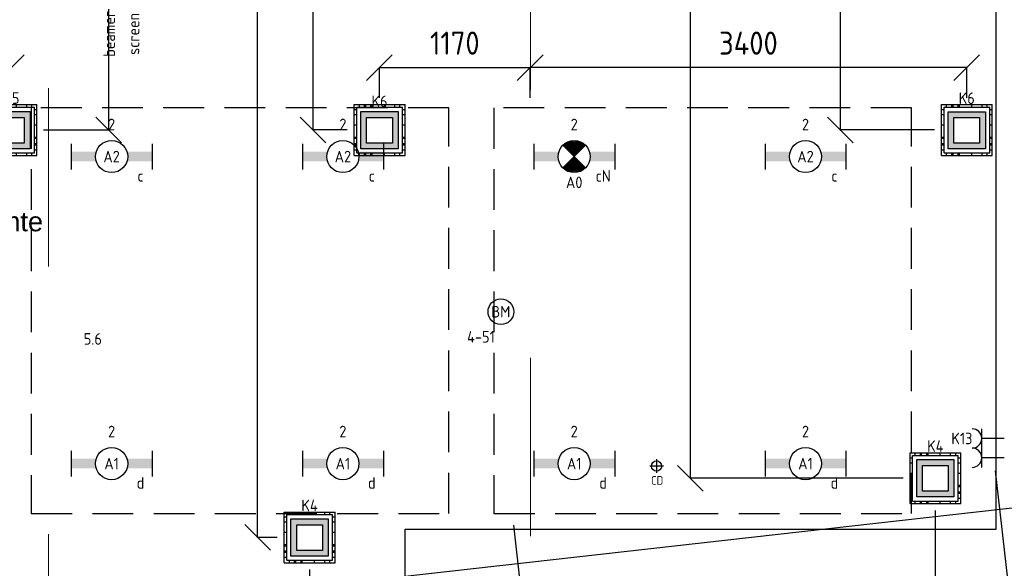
# Model space of a CAD drawing. Header units: millimetres. Extents: x -38032 to 104346, y -31182 to 78566.
# Tile 69 of 213: x 35385 to 43048, y 5251 to 9521. Entities that reach past the tile are written whole.
import ezdxf
from ezdxf.enums import TextEntityAlignment as Align

# ---------------------------------------------------------------- set-up
doc = ezdxf.new("R2010")
doc.units = ezdxf.units.MM
doc.header["$LTSCALE"] = 100
doc.header["$PDMODE"] = 1
doc.linetypes.add('HIDDEN2', pattern=[4.7625, 3.175, -1.5875])
doc.linetypes.add('STYLE_11', pattern=[5, 3.888855, -0.416718, 0.277786, -0.416641])
for name, color, linetype in [('AB$1A---_ATTRIB035', 8, 'Continuous'), ('AL$1A---_ALGEMEEN', 8, 'Continuous'), ('AL------_MAATV', 200, 'Continuous'), ('AL------_MAATVOERING', 2, 'Continuous'), ('AL------_SPARING', 2, 'Continuous'), ('BOUWKUNDIG', 8, 'Continuous'), ('EB6511--_ATTRIB', 2, 'Continuous'), ('EL6222--', 3, 'Continuous'), ('EL6311--', 3, 'Continuous'), ('el6311--nv', 7, 'Continuous'), ('EL6431--', 3, 'Continuous'), ('EL6511--', 3, 'Continuous'), ('LICHT_TEXT018', 1, 'Continuous'), ('versterkte strook', 7, 'Continuous'), ('Vloerdoos', 3, 'Continuous'), ('Vloerdoos (OUD)', 3, 'Continuous')]:
    doc.layers.add(name, color=color, linetype=linetype)
doc.layers.add('stramien', color=1, linetype='Continuous', lineweight=9)
doc.layers.get('Vloerdoos').off()
doc.styles.add('Arial', font='ARIAL.TTF')
doc.styles.add('BURO-018', font='iso.shx', dxfattribs={"height": 90})
doc.styles.get("Standard").update_dxf_attribs({"font": 'iso.shx'})
doc.dimstyles.new('STABICAD', dxfattribs={"dimscale": 100, "dimtxt": 1.8, "dimasz": 2, "dimexe": 0, "dimexo": 2.5, "dimgap": 1.5, "dimtad": 0, "dimdec": 0, "dimrnd": 10, "dimzin": 0, "dimdsep": 46, "dimtxsty": 'Standard', "dimblk1": 'OBLIQUE', "dimblk2": 'OBLIQUE', "dimsah": 1, "dimcen": -3, "dimadec": 0, "dimazin": 0, "dimtfac": 1, "dimtdec": 0, "dimtofl": 0, "dimtmove": 2, "dimatfit": 3, "dimfxl": 0, "dimtvp": 1.055556, "dimtolj": 1, "dimtzin": 0, "dimarcsym": 0})

# ---------------------------------------------------------------- blocks, each defined once
blk = doc.blocks.new('_Oblique')
at = {"color": 0, "linetype": 'ByBlock', "lineweight": -2}
blk.add_line((-0.5, -0.5), (0.5, 0.5), dxfattribs=at)
blk = doc.blocks.new('*D88')
at = {"layer": 'AL------_MAATVOERING', "color": 0, "lineweight": -2}
for p, q in [((38184.6, 8913.4), (38184.6, 9148.8)), ((38184.6, 9148.8), (39357.6, 9148.8)), ((39357.6, 8913.4), (39357.6, 9148.8))]:
    blk.add_line(p, q, dxfattribs=at)
at = {"layer": 'Defpoints', "color": 0}
for p in [(39357.6, 9148.8), (38184.6, 8663.4), (39357.6, 8663.4)]:
    blk.add_point(p, dxfattribs=at)
at = {"layer": 'AL------_MAATVOERING', "color": 0, "lineweight": -2, "xscale": 200, "yscale": 200, "zscale": 200, "rotation": 180}
blk.add_blockref('_Oblique', (38184.6, 9148.8), dxfattribs=at)
at = {"layer": 'AL------_MAATVOERING', "color": 0, "lineweight": -2, "xscale": 200, "yscale": 200, "zscale": 200}
blk.add_blockref('_Oblique', (39357.6, 9148.8), dxfattribs=at)
at = {"layer": 'AL------_MAATVOERING', "color": 0, "insert": (38771.1, 9338.8), "char_height": 180, "attachment_point": 5}
blk.add_mtext('\\A1;1170', dxfattribs=at)
blk = doc.blocks.new('*D90')
at = {"layer": 'AL------_MAATVOERING', "color": 0, "lineweight": -2}
for p, q in [((39357.6, 8913.4), (39357.6, 9148.8)), ((42754.6, 9148.8), (39357.6, 9148.8)), ((42754.6, 8913.4), (42754.6, 9148.8))]:
    blk.add_line(p, q, dxfattribs=at)
at = {"layer": 'Defpoints', "color": 0}
for p in [(39357.6, 9148.8), (39357.6, 8663.4), (42754.6, 8663.4)]:
    blk.add_point(p, dxfattribs=at)
at = {"layer": 'AL------_MAATVOERING', "color": 0, "lineweight": -2, "xscale": 200, "yscale": 200, "zscale": 200, "rotation": 180}
blk.add_blockref('_Oblique', (39357.6, 9148.8), dxfattribs=at)
at = {"layer": 'AL------_MAATVOERING', "color": 0, "lineweight": -2, "xscale": 200, "yscale": 200, "zscale": 200}
blk.add_blockref('_Oblique', (42754.6, 9148.8), dxfattribs=at)
at = {"layer": 'AL------_MAATVOERING', "color": 0, "insert": (41056.1, 9338.8), "char_height": 180, "attachment_point": 5}
blk.add_mtext('\\A1;3400', dxfattribs=at)
blk = doc.blocks.new('*D91')
at = {"layer": 'AL------_MAATVOERING', "color": 0, "lineweight": -2}
for p, q in [((31857.6, 8913.4), (31857.6, 9147.4)), ((35320, 9147.4), (31857.6, 9147.4)), ((35320, 8913.4), (35320, 9147.4))]:
    blk.add_line(p, q, dxfattribs=at)
at = {"layer": 'Defpoints', "color": 0}
for p in [(31857.6, 9147.4), (31857.6, 8663.4), (35320, 8663.4)]:
    blk.add_point(p, dxfattribs=at)
at = {"layer": 'AL------_MAATVOERING', "color": 0, "lineweight": -2, "xscale": 200, "yscale": 200, "zscale": 200, "rotation": 180}
blk.add_blockref('_Oblique', (31857.6, 9147.4), dxfattribs=at)
at = {"layer": 'AL------_MAATVOERING', "color": 0, "lineweight": -2, "xscale": 200, "yscale": 200, "zscale": 200}
blk.add_blockref('_Oblique', (35320, 9147.4), dxfattribs=at)
at = {"layer": 'AL------_MAATVOERING', "color": 0, "insert": (33588.8, 9337.4), "char_height": 180, "attachment_point": 5}
blk.add_mtext('\\A1;3460', dxfattribs=at)
blk = doc.blocks.new('*D94')
at = {"layer": 'AL------_MAATVOERING', "color": 0, "lineweight": -2}
for p, q in [((42504.6, 14300), (41772.3, 14300)), ((41772.3, 8663.4), (41772.3, 14300)), ((42504.6, 8663.4), (41772.3, 8663.4))]:
    blk.add_line(p, q, dxfattribs=at)
at = {"layer": 'Defpoints', "color": 0}
for p in [(41772.3, 14300), (42754.6, 14300), (42754.6, 8663.4)]:
    blk.add_point(p, dxfattribs=at)
at = {"layer": 'AL------_MAATVOERING', "color": 0, "lineweight": -2, "xscale": 200, "yscale": 200, "zscale": 200}
for p, rotation in [((41772.3, 14300), 90), ((41772.3, 8663.4), 270)]:
    blk.add_blockref('_Oblique', p, dxfattribs=dict(at, rotation=rotation))
at = {"layer": 'AL------_MAATVOERING', "color": 0, "insert": (41582.3, 11481.7), "char_height": 180, "attachment_point": 5, "rotation": 90}
blk.add_mtext('\\A1;5640', dxfattribs=at)
blk = doc.blocks.new('*D98')
at = {"layer": 'AL------_MAATVOERING', "color": 0, "lineweight": -2}
for p, q in [((37934.6, 14300), (37668.6, 14300)), ((37668.6, 8663.4), (37668.6, 14300)), ((37934.6, 8663.4), (37668.6, 8663.4))]:
    blk.add_line(p, q, dxfattribs=at)
at = {"layer": 'Defpoints', "color": 0}
for p in [(37668.6, 14300), (38184.6, 14300), (38184.6, 8663.4)]:
    blk.add_point(p, dxfattribs=at)
at = {"layer": 'AL------_MAATVOERING', "color": 0, "lineweight": -2, "xscale": 200, "yscale": 200, "zscale": 200}
for p, rotation in [((37668.6, 14300), 90), ((37668.6, 8663.4), 270)]:
    blk.add_blockref('_Oblique', p, dxfattribs=dict(at, rotation=rotation))
at = {"layer": 'AL------_MAATVOERING', "color": 0, "insert": (37478.6, 11481.7), "char_height": 180, "attachment_point": 5, "rotation": 90}
blk.add_mtext('\\A1;5640', dxfattribs=at)
blk = doc.blocks.new('*D99')
at = {"layer": 'AL------_MAATVOERING', "color": 0, "lineweight": -2}
for p, q in [((35570, 14300), (36077.7, 14300)), ((36077.7, 8663.4), (36077.7, 14300)), ((35570, 8663.4), (36077.7, 8663.4))]:
    blk.add_line(p, q, dxfattribs=at)
at = {"layer": 'Defpoints', "color": 0}
for p in [(35320, 14300), (36077.7, 14300), (35320, 8663.4)]:
    blk.add_point(p, dxfattribs=at)
at = {"layer": 'AL------_MAATVOERING', "color": 0, "lineweight": -2, "xscale": 200, "yscale": 200, "zscale": 200}
for p, rotation in [((36077.7, 14300), 90), ((36077.7, 8663.4), 270)]:
    blk.add_blockref('_Oblique', p, dxfattribs=dict(at, rotation=rotation))
at = {"layer": 'AL------_MAATVOERING', "color": 0, "insert": (35887.7, 11481.7), "char_height": 180, "attachment_point": 5, "rotation": 90}
blk.add_mtext('\\A1;5640', dxfattribs=at)
blk = doc.blocks.new('*D100')
at = {"layer": 'AL------_MAATVOERING', "color": 0, "lineweight": -2}
for p, q in [((42510, 5702.2), (42510, 3611.7)), ((39357.6, 4973.4), (39357.6, 3611.7)), ((42510, 3611.7), (39357.6, 3611.7))]:
    blk.add_line(p, q, dxfattribs=at)
at = {"layer": 'Defpoints', "color": 0}
for p in [(42510, 5952.2), (39357.6, 5223.4), (39357.6, 3611.7)]:
    blk.add_point(p, dxfattribs=at)
at = {"layer": 'AL------_MAATVOERING', "color": 0, "lineweight": -2, "xscale": 200, "yscale": 200, "zscale": 200, "rotation": 180}
blk.add_blockref('_Oblique', (39357.6, 3611.7), dxfattribs=at)
at = {"layer": 'AL------_MAATVOERING', "color": 0, "lineweight": -2, "xscale": 200, "yscale": 200, "zscale": 200}
blk.add_blockref('_Oblique', (42510, 3611.7), dxfattribs=at)
at = {"layer": 'AL------_MAATVOERING', "color": 0, "insert": (40933.8, 3801.7), "char_height": 180, "attachment_point": 5}
blk.add_mtext('\\A1;3150', dxfattribs=at)
blk = doc.blocks.new('*D101')
at = {"layer": 'AL------_MAATVOERING', "color": 0, "lineweight": -2}
for p, q in [((37640, 5242.2), (37640, 3611.7)), ((39357.6, 4513.4), (39357.6, 3611.7)), ((37640, 3611.7), (39357.6, 3611.7))]:
    blk.add_line(p, q, dxfattribs=at)
at = {"layer": 'Defpoints', "color": 0}
for p in [(37640, 5492.2), (39357.6, 4763.4), (39357.6, 3611.7)]:
    blk.add_point(p, dxfattribs=at)
at = {"layer": 'AL------_MAATVOERING', "color": 0, "lineweight": -2, "xscale": 200, "yscale": 200, "zscale": 200, "rotation": 180}
blk.add_blockref('_Oblique', (37640, 3611.7), dxfattribs=at)
at = {"layer": 'AL------_MAATVOERING', "color": 0, "lineweight": -2, "xscale": 200, "yscale": 200, "zscale": 200}
blk.add_blockref('_Oblique', (39357.6, 3611.7), dxfattribs=at)
at = {"layer": 'AL------_MAATVOERING', "color": 0, "insert": (38498.8, 3801.7), "char_height": 180, "attachment_point": 5}
blk.add_mtext('\\A1;1720', dxfattribs=at)
blk = doc.blocks.new('*D102')
at = {"layer": 'AL------_MAATVOERING', "color": 0, "lineweight": -2}
for p, q in [((42260, 14300), (40604.6, 14300)), ((40604.6, 5952.2), (40604.6, 14300)), ((42260, 5952.2), (40604.6, 5952.2))]:
    blk.add_line(p, q, dxfattribs=at)
at = {"layer": 'Defpoints', "color": 0}
for p in [(40604.6, 14300), (42510, 14300), (42510, 5952.2)]:
    blk.add_point(p, dxfattribs=at)
at = {"layer": 'AL------_MAATVOERING', "color": 0, "lineweight": -2, "xscale": 200, "yscale": 200, "zscale": 200}
for p, rotation in [((40604.6, 14300), 90), ((40604.6, 5952.2), 270)]:
    blk.add_blockref('_Oblique', p, dxfattribs=dict(at, rotation=rotation))
at = {"layer": 'AL------_MAATVOERING', "color": 0, "insert": (40414.6, 10126.1), "char_height": 180, "attachment_point": 5, "rotation": 90}
blk.add_mtext('\\A1;8350', dxfattribs=at)
blk = doc.blocks.new('VLOERDOOS')
at = {"layer": 'Vloerdoos (OUD)'}
for p, q in [((0, 395), (395, 395)), ((0, 395), (0, 0)), ((40, 375), (40, 395)), ((80, 375), (80, 395)), ((90, 375), (90, 395)), ((130, 375), (130, 395)), ((140, 375), (140, 395)), ((235, 375), (235, 395)), ((315, 375), (315, 395)), ((355, 375), (355, 395)), ((395, 395), (395, 0)), ((0, 355), (20, 355)), ((0, 315), (20, 315)), ((20, 375), (20, 20)), ((20, 375), (375, 375)), ((375, 375), (375, 20)), ((375, 355), (395, 355)), ((375, 315), (395, 315)), ((0, 305), (20, 305)), ((0, 265), (20, 265)), ((0, 255), (20, 255)), ((375, 305), (395, 305)), ((375, 265), (395, 265)), ((375, 255), (395, 255)), ((0, 160), (20, 160)), ((375, 160), (395, 160)), ((0, 80), (20, 80)), ((375, 80), (395, 80)), ((0, 40), (20, 40)), ((0, 0), (395, 0)), ((20, 20), (375, 20)), ((40, 0), (40, 20)), ((80, 0), (80, 20)), ((90, 0), (90, 20)), ((130, 0), (130, 20)), ((140, 0), (140, 20)), ((235, 0), (235, 20)), ((315, 0), (315, 20)), ((355, 0), (355, 20)), ((375, 40), (395, 40))]:
    blk.add_line(p, q, dxfattribs=at)
blk = doc.blocks.new('*D186')
at = {"layer": 'AL------_MAATVOERING', "color": 0, "lineweight": -2}
for p, q in [((37390, 14300), (37236.8, 14300)), ((37236.8, 5492.2), (37236.8, 14300)), ((37390, 5492.2), (37236.8, 5492.2))]:
    blk.add_line(p, q, dxfattribs=at)
at = {"layer": 'Defpoints', "color": 0}
for p in [(37236.8, 14300), (37640, 14300), (37640, 5492.2)]:
    blk.add_point(p, dxfattribs=at)
at = {"layer": 'AL------_MAATVOERING', "color": 0, "lineweight": -2, "xscale": 200, "yscale": 200, "zscale": 200}
for p, rotation in [((37236.8, 14300), 90), ((37236.8, 5492.2), 270)]:
    blk.add_blockref('_Oblique', p, dxfattribs=dict(at, rotation=rotation))
at = {"layer": 'AL------_MAATVOERING', "color": 0, "insert": (37046.8, 9896.1), "char_height": 180, "attachment_point": 5, "rotation": 90}
blk.add_mtext('\\A1;8810', dxfattribs=at)
blk = doc.blocks.new('E00414')
at = {"color": 0, "linetype": 'Continuous'}
for p, q in [((-2.9, -2.9), (-2.9, 2.9)), ((-2.9, 2.9), (2.9, 2.9)), ((-2, 2), (2, 2)), ((-2, -2), (-2, 2)), ((2, 2), (2, -2)), ((2.9, 2.9), (2.9, -2.9)), ((2.9, -2.9), (-2.9, -2.9)), ((2, -2), (-2, -2))]:
    blk.add_line(p, q, dxfattribs=at)
at = {"color": 0}
for points in [[(-2.9, 2.9), (2.9, 2.9), (-2, 2), (2, 2)], [(-2, -2), (-2.9, -2.9), (-2, 2), (-2.9, 2.9)], [(2, 2), (2.9, 2.9), (2, -2), (2.9, -2.9)], [(2, -2), (2.9, -2.9), (-2, -2), (-2.9, -2.9)]]:
    blk.add_solid(points, dxfattribs=at)
at = {"color": 0, "linetype": 'Continuous', "style": 'BURO-018'}
for tag, p in [('E_GKAST', (0, 8)), ('E_GROEP', (0, 5)), ('E_SGROEP', (4.5, 5))]:
    blk.add_attdef(tag, text='', height=1.8, dxfattribs=at).set_placement(p, align=Align.MIDDLE)
at = {"color": 0, "linetype": 'Continuous', "style": 'BURO-018', "flags": 1}
for tag, p in [('E_VERMCODE', (13, 5)), ('E_MATCODE', (0, 0))]:
    blk.add_attdef(tag, text='', height=1.8, dxfattribs=at).set_placement(p, align=Align.MIDDLE)
blk = doc.blocks.new('E00126')
at = {"color": 0, "linetype": 'Continuous'}
for p, q in [((-3, 4.5), (3, 4.5)), ((-1.5, 1), (-1.5, 4.5)), ((1.5, 1), (1.5, 4.5))]:
    blk.add_line(p, q, dxfattribs=at)
for centre in [(-1.5, 6), (1.5, 6)]:
    blk.add_arc(centre, 1.5, 180, 0, dxfattribs=at)
at = {"color": 0, "linetype": 'Continuous', "style": 'BURO-018'}
for tag, p in [('E_GKAST', (0, 11.5)), ('E_GROEP', (0, 8.5)), ('E_SGROEP', (4.5, 8.5))]:
    blk.add_attdef(tag, text='', height=1.8, dxfattribs=at).set_placement(p, align=Align.MIDDLE)
at = {"color": 0, "linetype": 'Continuous', "style": 'BURO-018', "flags": 1}
for tag, p in [('E_VERMCODE', (13, 8.5)), ('E_MATCODE', (0, 0))]:
    blk.add_attdef(tag, text='', height=1.8, dxfattribs=at).set_placement(p, align=Align.MIDDLE)
blk = doc.blocks.new('1115B6630')
at = {"color": 0}
for p, q in [((-6.3, 2), (-6.3, -2)), ((6.3, 2), (6.3, -2))]:
    blk.add_line(p, q, dxfattribs=at)
at = {"color": 0, "linetype": 'Continuous'}
blk.add_circle((0, 0), 2.5, dxfattribs=at)
at = {"color": 0}
for points in [[(-2.5, 0.75), (-6.3, 0.75), (-2.5, -0.75), (-6.3, -0.75)], [(2.5, 0.75), (6.3, 0.75), (2.5, -0.75), (6.3, -0.75)]]:
    blk.add_solid(points, dxfattribs=at)
at = {"color": 0, "linetype": 'Continuous', "style": 'BURO-018'}
for tag, p in [('E_GKAST', (0, 8)), ('E_GROEP', (0, 5)), ('E_SGROEP', (4.5, 5)), ('E_ARMCODE', (0, 0)), ('E_SLET', (4.5, -3))]:
    blk.add_attdef(tag, text='', height=1.8, dxfattribs=at).set_placement(p, align=Align.MIDDLE)
blk = doc.blocks.new('E00018')
at = {"color": 0, "linetype": 'Continuous'}
for p, q in [((-1.77, -1.77), (1.77, 1.77)), ((1.77, -1.77), (-1.77, 1.77))]:
    blk.add_line(p, q, dxfattribs=at)
at = {"color": 0, "linetype": 'Continuous', "const_width": 2.5}
for points in [[(-0.88, 0.88, -0.198912), (0, 1.25, -0.198912), (0.88, 0.88, -1)], [(-0.88, -0.88, 0.198912), (0, -1.25, 0.198912), (0.88, -0.88, 1)]]:
    blk.add_lwpolyline(points, format="xyb", dxfattribs=at)
blk = doc.blocks.new('1115B6630-NO1')
at = {"color": 0}
for p, q in [((-6.3, 2), (-6.3, -2)), ((6.3, 2), (6.3, -2))]:
    blk.add_line(p, q, dxfattribs=at)
at = {"color": 0, "linetype": 'Continuous'}
blk.add_circle((0, 0), 2.5, dxfattribs=at)
at = {"color": 0}
for points in [[(-2.5, 0.75), (-6.3, 0.75), (-2.5, -0.75), (-6.3, -0.75)], [(2.5, 0.75), (6.3, 0.75), (2.5, -0.75), (6.3, -0.75)]]:
    blk.add_solid(points, dxfattribs=at)
at = {"color": 0, "zscale": 50}
blk.add_blockref('E00018', (0, 0), dxfattribs=at)
at = {"color": 0, "linetype": 'Continuous', "style": 'BURO-018'}
for tag, p in [('E_GKAST', (0, 8)), ('E_GROEP', (0, 5)), ('E_SGROEP', (4.5, 5)), ('E_ARMCODE', (0, 0)), ('E_SLET', (4.5, -3))]:
    blk.add_attdef(tag, text='', height=1.8, dxfattribs=at).set_placement(p, align=Align.MIDDLE)
blk = doc.blocks.new('Centraaldoos')
at = {"color": 1, "linetype": 'Continuous'}
for p, q in [((-2, 0), (2, 0)), ((0, -2), (0, 2))]:
    blk.add_line(p, q, dxfattribs=at)
at = {"color": 0, "linetype": 'Continuous'}
blk.add_circle((0, 0), 1.5, dxfattribs=at)
at = {"color": 0, "linetype": 'Continuous', "style": 'BURO-018'}
blk.add_attdef('AL_POSNR', text='', height=1.8, dxfattribs=at).set_placement((0, 3), align=Align.CENTER)
at = {"color": 0, "linetype": 'Continuous', "style": 'BURO-018', "flags": 1}
blk.add_attdef('AL_OMS', (0, 0), '', height=1.8, dxfattribs=at)
at = {"layer": 'AL------_MAATV', "style": 'BURO-018'}
blk.add_text('CD', height=2.531, rotation=180, dxfattribs=at).set_placement((1.61, 5.48))
blk = doc.blocks.new('E00123')
at = {"color": 0, "linetype": 'Continuous'}
blk.add_circle((0, 0), 2, dxfattribs=at)
at = {"color": 0, "linetype": 'Continuous', "style": 'BURO-018'}
for tag, p in [('E_TEXT1', (0, 4.5)), ('E_TEXT2', (0, 0))]:
    blk.add_attdef(tag, text='', height=1.8, dxfattribs=at).set_placement(p, align=Align.MIDDLE)
at = {"color": 0, "linetype": 'Continuous', "style": 'BURO-018', "flags": 1}
blk.add_attdef('E_MATCODE', (0, 0), '', height=1.8, dxfattribs=at)
blk = doc.blocks.new('111304A')
at = {"color": 0, "linetype": 'Continuous'}
for p, q in [((0, 1), (0, 4.5)), ((-1.5, 3), (1.5, 3))]:
    blk.add_line(p, q, dxfattribs=at)
for centre in [(0, 6), (0, 4.5)]:
    blk.add_arc(centre, 1.5, 180, 0, dxfattribs=at)
at = {"color": 0, "linetype": 'Continuous', "style": 'BURO-018'}
for tag, p in [('E_GKAST', (0, 11.5)), ('E_GROEP', (0, 8.5)), ('E_SGROEP', (4.5, 8.5))]:
    blk.add_attdef(tag, text='', height=1.8, dxfattribs=at).set_placement(p, align=Align.MIDDLE)
at = {"color": 0, "linetype": 'Continuous', "style": 'BURO-018', "flags": 1}
for tag, p in [('E_VERMCODE', (13, 8.5)), ('E_MATCODE', (0, 0))]:
    blk.add_attdef(tag, text='', height=1.8, dxfattribs=at).set_placement(p, align=Align.MIDDLE)
blk = doc.blocks.new('metselwerk zo gevel 2e verd')
at = {"layer": 'AL$1A---_ALGEMEEN', "color": 0}
for p, q in [((-49055.5, -2275.00786), (-49055.5, 1174.99214)), ((-45282, -2275.00786), (-45282, 1174.99214))]:
    blk.add_line(p, q, dxfattribs=at)
blk = doc.blocks.new('tekst 12 pts')
at = {"layer": 'AL$1A---_ALGEMEEN', "color": 0, "style": 'Arial'}
blk.add_attdef('naam_ruimte', text='', height=151.5, dxfattribs=at).set_placement((0, -41.1), align=Align.TOP_CENTER)
at = {"layer": 'AL$1A---_ALGEMEEN', "color": 0, "flags": 1}
for tag, p in [('oppervlakte', (-264.6, -1003)), ('stramiennummer', (-264.6, -1275.7))]:
    blk.add_attdef(tag, p, '', height=151.5, dxfattribs=at)
blk = doc.blocks.new('200254 W 212 3 04-12-2007')
at = {"layer": 'AL$1A---_ALGEMEEN', "rotation": 6.407550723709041}
blk.add_blockref('metselwerk zo gevel 2e verd', (51912.1, -15092), dxfattribs=at)
at = {"layer": 'AL$1A---_ALGEMEEN'}
blk.add_lwpolyline([(6787, -19430.1), (6787, -11630.1), (-8563, -11630.1), (-8563, -20630.1), (-3213, -20630.1), (-3213, -20030.1), (2187, -20030.1), (2187, -19430.1)], close=True, dxfattribs=at)
at = {"layer": 'stramien', "linetype": 'STYLE_11', "ltscale": 50}
for p, q in [((3161, -41013.6), (3161, 36216.4)), ((-589, -38914.6), (-589, 22365.4))]:
    blk.add_line(p, q, dxfattribs=at)
at = {"layer": 'AL$1A---_ALGEMEEN'}
ref = blk.add_blockref('tekst 12 pts', (-1765.9, -16919.8), dxfattribs=dict(at, xscale=-1))
ref.add_attrib('naam_ruimte', 'verkeers- en werkruimte', dxfattribs={"layer": 'AB$1A---_ATTRIB035', "height": 151.525, "style": 'Arial'}).set_placement((-1765.9, -16960.8), align=Align.TOP_CENTER)

msp = doc.modelspace()

# ---------------------------------------------------------------- block references
at = {"layer": 'BOUWKUNDIG'}
msp.add_blockref('200254 W 212 3 04-12-2007', (36198, 24986.5), dxfattribs=at)

# ---------------------------------------------------------------- next in the draw order: linework, layer by layer
at = {"layer": 'LICHT_TEXT018', "linetype": 'HIDDEN2'}
for points in [[(35475.3, 5677.7), (38725.3, 5677.7), (38725.3, 8834.3), (35475.3, 8834.3)], [(39075.3, 5677.7), (42325.3, 5677.7), (42325.3, 8834.3), (39075.3, 8834.3)]]:
    msp.add_lwpolyline(points, close=True, dxfattribs=at)
at = {"layer": 'versterkte strook'}
msp.add_line((13600.1, 2407.5), (101326.6, 12259.4), dxfattribs=at)

# ---------------------------------------------------------------- next in the draw order: block references
at = {"layer": 'AL------_SPARING', "xscale": 26.66666666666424, "yscale": 26.66666666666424, "zscale": 26.66666666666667, "rotation": 180}
msp.add_blockref('Centraaldoos', (40341, 6047.4), dxfattribs=at)
at = {"layer": 'EL6222--'}
ref = msp.add_blockref('111304A', (36081, 9661.7), dxfattribs=dict(at, xscale=50, yscale=50, zscale=50))
ref.add_attrib('E_GROEP', 'K15', dxfattribs={"layer": '0', "color": 1, "linetype": 'Continuous', "height": 90, "rotation": 90, "style": 'BURO-018'}).set_placement((36081.5, 10030.9), align=Align.MIDDLE)
ref.add_attrib('E_VERMCODE', 'beamer', dxfattribs={"layer": '0', "color": 1, "linetype": 'Continuous', "height": 90, "rotation": 90, "style": 'BURO-018'}).set_placement((36081.5, 9411.2), align=Align.MIDDLE)
ref = msp.add_blockref('111304A', (36270.7, 9661.7), dxfattribs=dict(at, xscale=50, yscale=50, zscale=50))
ref.add_attrib('E_GROEP', 'K15', dxfattribs={"layer": '0', "color": 1, "linetype": 'Continuous', "height": 90, "rotation": 90, "style": 'BURO-018'}).set_placement((36271.2, 10030.9), align=Align.MIDDLE)
ref.add_attrib('E_VERMCODE', 'screen', dxfattribs={"layer": '0', "color": 1, "linetype": 'Continuous', "height": 90, "rotation": 90, "style": 'BURO-018'}).set_placement((36271.2, 9410.7), align=Align.MIDDLE)
ref = msp.add_blockref('E00414', (35320.6, 8661.1), dxfattribs=dict(at, xscale=50, yscale=50, zscale=50))
ref.add_attrib('E_GROEP', 'K5', dxfattribs={"layer": '0', "color": 1, "linetype": 'Continuous', "height": 90, "style": 'BURO-018'}).set_placement((35320.6, 8911.1), align=Align.MIDDLE)
ref = msp.add_blockref('E00414', (42755.2, 8660.4), dxfattribs=dict(at, xscale=50, yscale=50, zscale=50))
ref.add_attrib('E_GROEP', 'K6', dxfattribs={"layer": '0', "color": 1, "linetype": 'Continuous', "height": 90, "style": 'BURO-018'}).set_placement((42755.2, 8910.4), align=Align.MIDDLE)
ref = msp.add_blockref('E00414', (38185.2, 8661.1), dxfattribs=dict(at, xscale=50, yscale=50, zscale=50))
ref.add_attrib('E_GROEP', 'K6', dxfattribs={"layer": '0', "color": 1, "linetype": 'Continuous', "height": 90, "style": 'BURO-018'}).set_placement((38185.2, 8885.4), align=Align.MIDDLE)
ref = msp.add_blockref('E00126', (43097.5, 6186.8), dxfattribs=dict(at, xscale=50, yscale=50, zscale=50, rotation=90))
ref.add_attrib('E_GROEP', 'K13', dxfattribs={"layer": '0', "color": 1, "linetype": 'Continuous', "height": 90, "style": 'BURO-018'}).set_placement((42717.2, 6261.8), align=Align.MIDDLE)
ref = msp.add_blockref('E00414', (42510.6, 5952.4), dxfattribs=dict(at, xscale=50, yscale=50, zscale=50))
ref.add_attrib('E_GROEP', 'K4', dxfattribs={"layer": '0', "color": 1, "linetype": 'Continuous', "height": 90, "style": 'BURO-018'}).set_placement((42510.6, 6202.4), align=Align.MIDDLE)
ref = msp.add_blockref('E00414', (37640.6, 5490.5), dxfattribs=dict(at, xscale=50, yscale=50, zscale=50))
ref.add_attrib('E_GROEP', 'K4', dxfattribs={"layer": '0', "color": 1, "linetype": 'Continuous', "height": 90, "style": 'BURO-018'}).set_placement((37640.6, 5740.5), align=Align.MIDDLE)
at = {"layer": 'EL6311--'}
ref = msp.add_blockref('1115B6630', (36100.3, 8455.7), dxfattribs=dict(at, xscale=50, yscale=50, zscale=50))
ref.add_attrib('E_ARMCODE', 'A2', dxfattribs={"layer": '0', "color": 1, "linetype": 'Continuous', "height": 90, "style": 'BURO-018'}).set_placement((36100.3, 8455.7), align=Align.MIDDLE)
ref.add_attrib('E_SLET', 'c', dxfattribs={"layer": '0', "color": 1, "linetype": 'Continuous', "height": 90, "style": 'BURO-018'}).set_placement((36325.3, 8305.7), align=Align.MIDDLE)
ref.add_attrib('E_GROEP', '2', dxfattribs={"layer": '0', "color": 1, "linetype": 'Continuous', "height": 90, "style": 'BURO-018'}).set_placement((36100.3, 8705.7), align=Align.MIDDLE)
ref = msp.add_blockref('1115B6630', (37900.3, 8455.7), dxfattribs=dict(at, xscale=50, yscale=50, zscale=50))
ref.add_attrib('E_ARMCODE', 'A2', dxfattribs={"layer": '0', "color": 1, "linetype": 'Continuous', "height": 90, "style": 'BURO-018'}).set_placement((37900.3, 8455.7), align=Align.MIDDLE)
ref.add_attrib('E_SLET', 'c', dxfattribs={"layer": '0', "color": 1, "linetype": 'Continuous', "height": 90, "style": 'BURO-018'}).set_placement((38125.3, 8305.7), align=Align.MIDDLE)
ref.add_attrib('E_GROEP', '2', dxfattribs={"layer": '0', "color": 1, "linetype": 'Continuous', "height": 90, "style": 'BURO-018'}).set_placement((37900.3, 8705.7), align=Align.MIDDLE)
ref = msp.add_blockref('1115B6630', (41500.3, 8455.7), dxfattribs=dict(at, xscale=50, yscale=50, zscale=50))
ref.add_attrib('E_ARMCODE', 'A2', dxfattribs={"layer": '0', "color": 1, "linetype": 'Continuous', "height": 90, "style": 'BURO-018'}).set_placement((41500.3, 8455.7), align=Align.MIDDLE)
ref.add_attrib('E_SLET', 'c', dxfattribs={"layer": '0', "color": 1, "linetype": 'Continuous', "height": 90, "style": 'BURO-018'}).set_placement((41725.3, 8305.7), align=Align.MIDDLE)
ref.add_attrib('E_GROEP', '2', dxfattribs={"layer": '0', "color": 1, "linetype": 'Continuous', "height": 90, "style": 'BURO-018'}).set_placement((41500.3, 8705.7), align=Align.MIDDLE)
ref = msp.add_blockref('1115B6630', (36100.3, 6066), dxfattribs=dict(at, xscale=50, yscale=50, zscale=50))
ref.add_attrib('E_ARMCODE', 'A1', dxfattribs={"layer": '0', "color": 1, "linetype": 'Continuous', "height": 90, "style": 'BURO-018'}).set_placement((36100.3, 6066), align=Align.MIDDLE)
ref.add_attrib('E_SLET', 'd', dxfattribs={"layer": '0', "color": 1, "linetype": 'Continuous', "height": 90, "style": 'BURO-018'}).set_placement((36325.3, 5916), align=Align.MIDDLE)
ref.add_attrib('E_GROEP', '2', dxfattribs={"layer": '0', "color": 1, "linetype": 'Continuous', "height": 90, "style": 'BURO-018'}).set_placement((36100.3, 6316), align=Align.MIDDLE)
ref = msp.add_blockref('1115B6630', (37900.3, 6066), dxfattribs=dict(at, xscale=50, yscale=50, zscale=50))
ref.add_attrib('E_ARMCODE', 'A1', dxfattribs={"layer": '0', "color": 1, "linetype": 'Continuous', "height": 90, "style": 'BURO-018'}).set_placement((37900.3, 6066), align=Align.MIDDLE)
ref.add_attrib('E_SLET', 'd', dxfattribs={"layer": '0', "color": 1, "linetype": 'Continuous', "height": 90, "style": 'BURO-018'}).set_placement((38125.3, 5916), align=Align.MIDDLE)
ref.add_attrib('E_GROEP', '2', dxfattribs={"layer": '0', "color": 1, "linetype": 'Continuous', "height": 90, "style": 'BURO-018'}).set_placement((37900.3, 6316), align=Align.MIDDLE)
ref = msp.add_blockref('1115B6630', (39700.3, 6066), dxfattribs=dict(at, xscale=50, yscale=50, zscale=50))
ref.add_attrib('E_ARMCODE', 'A1', dxfattribs={"layer": '0', "color": 1, "linetype": 'Continuous', "height": 90, "style": 'BURO-018'}).set_placement((39700.3, 6066), align=Align.MIDDLE)
ref.add_attrib('E_SLET', 'd', dxfattribs={"layer": '0', "color": 1, "linetype": 'Continuous', "height": 90, "style": 'BURO-018'}).set_placement((39925.3, 5916), align=Align.MIDDLE)
ref.add_attrib('E_GROEP', '2', dxfattribs={"layer": '0', "color": 1, "linetype": 'Continuous', "height": 90, "style": 'BURO-018'}).set_placement((39700.3, 6316), align=Align.MIDDLE)
ref = msp.add_blockref('1115B6630', (41500.3, 6066), dxfattribs=dict(at, xscale=50, yscale=50, zscale=50))
ref.add_attrib('E_ARMCODE', 'A1', dxfattribs={"layer": '0', "color": 1, "linetype": 'Continuous', "height": 90, "style": 'BURO-018'}).set_placement((41500.3, 6066), align=Align.MIDDLE)
ref.add_attrib('E_SLET', 'd', dxfattribs={"layer": '0', "color": 1, "linetype": 'Continuous', "height": 90, "style": 'BURO-018'}).set_placement((41725.3, 5916), align=Align.MIDDLE)
ref.add_attrib('E_GROEP', '2', dxfattribs={"layer": '0', "color": 1, "linetype": 'Continuous', "height": 90, "style": 'BURO-018'}).set_placement((41500.3, 6316), align=Align.MIDDLE)
at = {"layer": 'el6311--nv'}
ref = msp.add_blockref('1115B6630-NO1', (39700.3, 8455.7), dxfattribs=dict(at, xscale=50, yscale=50, zscale=50))
ref.add_attrib('E_ARMCODE', 'A0', dxfattribs={"layer": '0', "color": 1, "linetype": 'Continuous', "height": 90, "style": 'BURO-018'}).set_placement((39700.3, 8254.8), align=Align.MIDDLE)
ref.add_attrib('E_SLET', 'cN', dxfattribs={"layer": '0', "color": 1, "linetype": 'Continuous', "height": 90, "style": 'BURO-018'}).set_placement((39925.3, 8305.7), align=Align.MIDDLE)
ref.add_attrib('E_GROEP', '2', dxfattribs={"layer": '0', "color": 1, "linetype": 'Continuous', "height": 90, "style": 'BURO-018'}).set_placement((39700.3, 8705.7), align=Align.MIDDLE)
at = {"layer": 'EL6511--'}
ref = msp.add_blockref('E00123', (39129.6, 7248.3), dxfattribs=dict(at, xscale=50, yscale=50, zscale=50))
ref.add_attrib('E_TEXT2', 'BM', dxfattribs={"layer": 'EB6511--_ATTRIB', "color": 1, "linetype": 'Continuous', "height": 90, "style": 'BURO-018'}).set_placement((39129.6, 7248.3), align=Align.MIDDLE)
ref.add_attrib('E_TEXT1', '4-51', dxfattribs={"layer": 'EB6511--_ATTRIB', "color": 1, "linetype": 'Continuous', "height": 90, "style": 'BURO-018'}).set_placement((38974.6, 7053), align=Align.MIDDLE)
at = {"layer": 'Vloerdoos', "rotation": 90}
for p in [(35519.3, 8465.5), (38383.9, 8465.5), (42953.9, 8465.5), (42709.3, 5754.4), (37839.3, 5294.4)]:
    msp.add_blockref('VLOERDOOS', p, dxfattribs=at)

# ---------------------------------------------------------------- next in the draw order: texts
at = {"layer": 'EL6431--', "color": 1}
msp.add_text('5.6', height=90, dxfattribs=at).set_placement((35883.7, 6991.7))

# ---------------------------------------------------------------- next in the draw order: dimensions: what is measured, and where the dimension line sits
at = {"layer": 'AL------_MAATVOERING'}
for base, p1, p2, picture, middle in [((36077.7, 14300), (35320, 8663.4), (35320, 14300), '*D99', (35887.7, 11481.7)), ((37236.8, 14300), (37640, 5492.2), (37640, 14300), '*D186', (37046.8, 9896.1)), ((37668.6, 14300), (38184.6, 8663.4), (38184.6, 14300), '*D98', (37478.6, 11481.7)), ((40604.6, 14300), (42510, 5952.2), (42510, 14300), '*D102', (40414.6, 10126.1)), ((41772.3, 14300), (42754.6, 8663.4), (42754.6, 14300), '*D94', (41582.3, 11481.7))]:
    dim = msp.add_linear_dim(base=base, p1=p1, p2=p2, angle=90, dimstyle='STABICAD', dxfattribs=at)
    dim.commit()
    dim.dimension.update_dxf_attribs({"geometry": picture, "text_midpoint": middle})
for base, p1, p2, picture, middle in [((31857.6, 9147.4), (35320, 8663.4), (31857.6, 8663.4), '*D91', (33588.8, 9337.4)), ((39357.6, 9148.8), (38184.6, 8663.4), (39357.6, 8663.4), '*D88', (38771.1, 9338.8)), ((39357.6, 9148.8), (42754.6, 8663.4), (39357.6, 8663.4), '*D90', (41056.1, 9338.8)), ((39357.6, 3611.7), (42510, 5952.2), (39357.6, 5223.4), '*D100', (40933.8, 3801.7)), ((39357.6, 3611.7), (37640, 5492.2), (39357.6, 4763.4), '*D101', (38498.8, 3801.7))]:
    dim = msp.add_linear_dim(base=base, p1=p1, p2=p2, dimstyle='STABICAD', dxfattribs=at)
    dim.commit()
    dim.dimension.update_dxf_attribs({"geometry": picture, "text_midpoint": middle})

doc.saveas('drawing.dxf')
